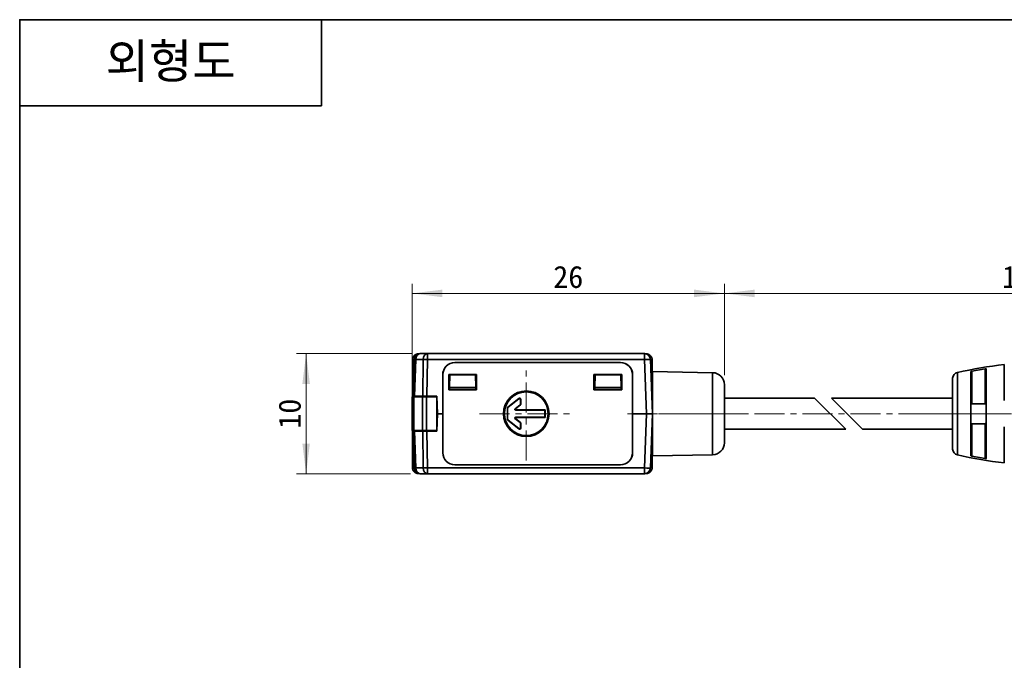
# Model space of a CAD drawing. Header units: millimetres. Extents: x 0 to 151, y 0 to 107.
# Tile 2 of 5: x 0 to 82, y 53 to 107. Entities that reach past the tile are written whole.
import ezdxf

# ---------------------------------------------------------------- set-up
doc = ezdxf.new("R2010")
doc.units = ezdxf.units.MM
doc.linetypes.add('CENTERX2', pattern=[4, 2.5, -0.5, 0.5, -0.5])
doc.layers.get('0').update_dxf_attribs({"lineweight": 0})
for name, color, linetype, lineweight in [('Dimension Layer', 3, 'Continuous', 18), ('외형선', 7, 'Continuous', 35), ('중심선2', 1, 'CENTERX2', 15)]:
    doc.layers.add(name, color=color, linetype=linetype, lineweight=lineweight)
doc.dimstyles.new('ISO-25', dxfattribs={"dimscale": 0.8, "dimtxt": 2.3, "dimasz": 3.15, "dimexe": 1, "dimexo": 1, "dimgap": 0.5, "dimtad": 1, "dimdec": 8, "dimdsep": 46, "dimtxsty": 'Standard', "dimblk": '_CAXARROW', "dimcen": 2.5, "dimdle": 6.3, "dimclrd": 1, "dimclre": 1, "dimclrt": 2, "dimadec": 8, "dimazin": 2, "dimtfac": 0.8, "dimtdec": 8, "dimtmove": 0, "dimatfit": 3, "dimfxl": 0, "dimarcsym": 0})

# ---------------------------------------------------------------- blocks, each defined once
blk = doc.blocks.new('*X3')
at = {"layer": 'Dimension Layer', "linetype": 'Continuous'}
for points in [[(32.677, 83.849), (35.197, 84.164), (35.197, 83.534)], [(58.677, 83.849), (56.157, 84.164), (56.157, 83.534)]]:
    blk.add_hatch(color=1, dxfattribs=at).paths.add_polyline_path(points, flags=0)
at = {"layer": 'Dimension Layer', "color": 1, "linetype": 'Continuous'}
for p, q in [((32.677, 74.637), (32.677, 84.649)), ((58.677, 77.05), (58.677, 84.649)), ((32.677, 83.849), (58.677, 83.849))]:
    blk.add_line(p, q, dxfattribs=at)
at = {"layer": 'Dimension Layer', "color": 2, "insert": (45.677, 85.208), "char_height": 1.84, "width": 5.08759, "attachment_point": 5}
blk.add_mtext('26', dxfattribs=at)
blk = doc.blocks.new('_CAXARROW')
blk.add_hatch(color=0).paths.add_polyline_path([(0, 0), (-1, 0.125), (-1, -0.125)], flags=0)
blk = doc.blocks.new('*X4')
at = {"layer": 'Dimension Layer', "linetype": 'Continuous'}
for points in [[(58.677, 83.849), (61.197, 84.164), (61.197, 83.534)], [(108.679, 83.849), (106.159, 84.164), (106.159, 83.534)]]:
    blk.add_hatch(color=1, dxfattribs=at).paths.add_polyline_path(points, flags=0)
at = {"layer": 'Dimension Layer', "color": 1, "linetype": 'Continuous'}
for p, q in [((58.677, 77.05), (58.677, 84.649)), ((108.679, 77.937), (108.679, 84.649)), ((58.677, 83.849), (108.679, 83.849))]:
    blk.add_line(p, q, dxfattribs=at)
at = {"layer": 'Dimension Layer', "color": 2, "insert": (83.678, 85.207), "char_height": 1.84, "width": 7.52402, "attachment_point": 5}
blk.add_mtext('150', dxfattribs=at)
blk = doc.blocks.new('*X5')
at = {"layer": 'Dimension Layer', "linetype": 'Continuous'}
for points in [[(23.849, 78.837), (23.534, 76.317), (24.164, 76.317)], [(23.849, 68.837), (23.534, 71.357), (24.164, 71.357)]]:
    blk.add_hatch(color=1, dxfattribs=at).paths.add_polyline_path(points, flags=0)
at = {"layer": 'Dimension Layer', "color": 1, "linetype": 'Continuous'}
for p, q in [((32.612, 78.837), (23.049, 78.837)), ((23.849, 68.837), (23.849, 78.837)), ((32.534, 68.837), (23.049, 68.837))]:
    blk.add_line(p, q, dxfattribs=at)
at = {"layer": 'Dimension Layer', "color": 2, "insert": (22.491, 73.837), "char_height": 1.84, "width": 4.76253, "attachment_point": 5, "rotation": 90}
blk.add_mtext('10', dxfattribs=at)

msp = doc.modelspace()

# ---------------------------------------------------------------- linework, layer by layer
at = {"layer": '외형선'}
for p, q in [((25.1312544, 106.62832224), (25.1312544, 99.44796384)), ((0, 99.44796384), (25.1312544, 99.44796384)), ((33.21232717, 78.82172787), (33.19434507, 78.82172787)), ((33.9516021, 78.83745022), (33.33672636, 78.83745022)), ((33.9516021, 78.83745022), (33.9516021, 78.35489997)), ((33.9516021, 78.83745022), (52.02182989, 78.83745022)), ((52.02182989, 78.35489997), (52.02182989, 78.83745022)), ((52.164212, 78.82172786), (52.14622909, 78.82172786)), ((32.69500048, 78.32238409), (32.69500048, 75.23745022)), ((32.83703094, 78.35489997), (32.72991324, 75.28745022)), ((32.87627064, 75.28745022), (32.98338834, 78.35489997)), ((33.59826408, 78.35489997), (32.98338834, 78.35489997)), ((33.59826408, 78.35489997), (33.55389448, 75.28745022)), ((33.90723249, 75.28745022), (33.9516021, 78.35489997)), ((52.02182989, 78.35489997), (33.9516021, 78.35489997)), ((36.22911198, 78.08922234), (36.22925871, 78.08745022)), ((50.02944435, 78.08922234), (36.22911198, 78.08922234)), ((50.02929753, 78.08745022), (36.22927812, 78.08745022)), ((50.02929753, 78.08745022), (50.02944435, 78.08922234)), ((52.02182989, 78.35489997), (52.17958271, 73.83745022)), ((52.67927812, 73.83745022), (52.5215253, 78.35489997)), ((52.66355577, 76.13745022), (52.66355577, 78.32238327)), ((81.98227812, 74.93745602), (81.98227812, 77.93961008)), ((35.22491436, 73.83745024), (35.22689315, 77.08380223)), ((35.22927812, 77.08745022), (35.22689138, 77.08745022)), ((35.22927812, 70.58745022), (35.22927812, 77.08745022)), ((38.04049575, 77.09607051), (35.7180605, 77.09607051)), ((35.71825389, 75.82642431), (35.7180605, 77.09607051)), ((35.7180605, 77.09607051), (35.72927812, 77.08485459)), ((35.72927812, 75.83745022), (35.72927812, 77.08485459)), ((38.02927812, 77.08485459), (35.72927812, 77.08485459)), ((35.80752754, 77.08485459), (35.78877732, 76.0106553)), ((37.96977892, 76.0106553), (37.9510287, 77.08485459)), ((37.97927812, 77.08485459), (37.97927812, 76.83745022)), ((38.04049575, 77.09607051), (38.02927812, 77.08485459)), ((38.02927812, 77.08485459), (38.02927812, 75.83745022)), ((38.04030235, 75.82642431), (38.04049575, 77.09607051)), ((50.14049575, 77.09607051), (47.8180605, 77.09607051)), ((47.81825389, 75.82642432), (47.8180605, 77.09607051)), ((47.8180605, 77.09607051), (47.82927812, 77.08485459)), ((47.82927812, 75.83745022), (47.82927812, 77.08485459)), ((50.12927812, 77.08485459), (47.82927812, 77.08485459)), ((47.90752754, 77.08485459), (47.88877732, 76.0106553)), ((50.06977892, 76.0106553), (50.0510287, 77.08485459)), ((50.14049575, 77.09607051), (50.12927812, 77.08485459)), ((50.12927812, 77.08485459), (50.12927812, 75.83745022)), ((50.14030235, 75.82642431), (50.14049575, 77.09607051)), ((51.03166209, 77.08745022), (51.02927812, 77.08745022)), ((51.02927812, 77.08745022), (51.02927812, 70.58745022)), ((51.03166198, 77.08562853), (51.03364189, 73.83745024)), ((57.69673053, 77.24987026), (52.67927812, 77.33745022)), ((52.67927812, 77.33745022), (52.67927812, 73.83745022)), ((57.69673053, 73.83745022), (57.69673053, 77.24987026)), ((78.07813268, 73.83751201), (78.07813268, 77.27348148)), ((79.18227812, 70.3489707), (79.18227885, 77.32591276)), ((79.28227635, 77.3754188), (79.28227918, 74.66811263)), ((80.38227859, 74.6681126), (80.38227714, 77.57478073)), ((80.48227812, 77.56344832), (80.48228048, 70.1114717)), ((35.79709981, 76.48745022), (35.72927812, 76.48745022)), ((38.02927812, 76.83745022), (37.95534716, 76.83745022)), ((47.82927812, 76.83745022), (47.89998531, 76.83745022)), ((47.89998531, 76.83745022), (47.89998531, 76.6527606)), ((50.12927812, 76.48745022), (50.06145643, 76.48745022)), ((58.67927812, 73.83765476), (58.67927812, 76.25002256)), ((77.68227812, 76.78444801), (77.68227812, 73.79525444)), ((35.72927812, 75.83745022), (35.71825389, 75.82642431)), ((35.71825389, 75.82642431), (38.04030235, 75.82642431)), ((35.72927812, 75.83745022), (38.02927812, 75.83745022)), ((35.78575403, 75.8374506), (35.78591315, 75.84656698)), ((35.78591315, 75.84656698), (35.78877732, 76.0106553)), ((35.78591315, 75.84656698), (37.97264309, 75.84656698)), ((35.78877732, 76.0106553), (37.96977892, 76.0106553)), ((37.97264309, 75.84656698), (37.96977892, 76.0106553)), ((38.02927812, 75.93745022), (37.97105672, 75.93745022)), ((37.97264309, 75.84656698), (37.97280222, 75.8374506)), ((38.04030235, 75.82642431), (38.02927812, 75.83745022)), ((47.81825389, 75.82642432), (47.82927812, 75.83745022)), ((47.81825389, 75.82642432), (50.14030235, 75.82642431)), ((47.82927812, 75.93745022), (47.88749953, 75.93745022)), ((47.82927812, 75.83745022), (50.12927812, 75.83745022)), ((47.88575403, 75.8374506), (47.88591315, 75.84656698)), ((47.88591315, 75.84656698), (47.88877732, 76.0106553)), ((47.88591315, 75.84656698), (50.07264309, 75.84656698)), ((47.88877732, 76.0106553), (50.06977892, 76.0106553)), ((50.07264309, 75.84656698), (50.06977892, 76.0106553)), ((50.07264309, 75.84656698), (50.07280222, 75.8374506)), ((50.14030235, 75.82642431), (50.12927812, 75.83745022)), ((52.67927812, 76.13745022), (52.59896035, 76.13745022)), ((32.67668085, 72.43745022), (32.67668085, 75.23745022)), ((32.82312746, 75.23745022), (32.67668085, 75.23745022)), ((32.7281672, 75.23745022), (32.72991324, 75.28745022)), ((32.87627064, 75.28745022), (32.72991324, 75.28745022)), ((32.82312746, 75.23745022), (32.82312746, 72.43745022)), ((33.53023424, 75.23745022), (32.82312746, 75.23745022)), ((32.87627064, 75.28745022), (33.55389448, 75.28745022)), ((33.17668085, 75.23745022), (33.17668085, 75.28745022)), ((33.32312746, 75.28745022), (33.32312746, 75.23745022)), ((33.53023424, 72.43745022), (33.53023424, 75.23745022)), ((33.88378764, 75.23745022), (33.53023424, 75.23745022)), ((33.90723249, 75.28745022), (33.55389448, 75.28745022)), ((33.73023424, 75.23745022), (33.73023424, 75.28745022)), ((33.88378764, 75.23745022), (33.88378764, 72.43745022)), ((33.88378764, 75.23745022), (34.725705, 75.23745022)), ((33.90723249, 75.28745022), (34.74029576, 75.28745022)), ((34.08378764, 75.28745022), (34.08378764, 75.23745022)), ((34.47668085, 75.28745022), (34.47668085, 75.23745022)), ((34.51992623, 75.23745022), (34.51890577, 75.28745022)), ((34.725705, 75.23745022), (34.725705, 72.43745022)), ((34.78006608, 73.83745022), (34.74029576, 75.28745022)), ((41.56436797, 75.1078823), (40.64932537, 74.37584822)), ((40.66678576, 74.36745632), (41.54690759, 75.07155379)), ((41.56436797, 75.1078823), (41.54690759, 75.07155379)), ((41.70927812, 74.99351448), (41.72673851, 75.02984299)), ((41.70927812, 74.64948342), (41.70927812, 74.99351448)), ((41.70927812, 74.64948342), (41.72673851, 74.64109153)), ((41.72673851, 74.64109153), (41.72673851, 75.02984299)), ((66.17367134, 75.13745022), (58.67927812, 75.13745022)), ((68.77367134, 72.53745022), (66.17367134, 75.13745022)), ((70.1878849, 72.53745022), (67.5878849, 75.13745022)), ((77.68227812, 75.13745022), (67.5878849, 75.13745022)), ((79.28227918, 74.66811263), (80.38227859, 74.6681126)), ((34.78006608, 73.83745022), (34.725705, 73.83745022)), ((34.78006608, 73.83745022), (34.74029576, 72.38745022)), ((35.22491436, 73.83745024), (34.78006608, 73.83745022)), ((35.22689426, 70.58928155), (35.22491436, 73.83745024)), ((40.62927812, 74.28941701), (40.61181774, 74.29780891)), ((40.61181774, 74.29780891), (40.61181774, 73.37709153)), ((40.62927812, 74.28941701), (40.62927812, 73.38548342)), ((40.64932537, 74.37584822), (40.66678576, 74.36745632)), ((41.67177049, 74.57144411), (41.24051462, 74.22643941)), ((41.29029035, 74.2438998), (41.24051462, 74.22643941)), ((41.27173034, 74.13745022), (41.32150608, 74.1549106)), ((43.72927812, 74.13745022), (41.27173034, 74.13745022)), ((41.29029035, 74.2438998), (41.68923087, 74.56305222)), ((43.74673851, 74.1549106), (41.32150608, 74.1549106)), ((41.68923087, 74.56305222), (41.67177049, 74.57144411)), ((43.74673851, 74.1549106), (43.72927812, 74.13745022)), ((43.72927812, 73.53745022), (43.72927812, 74.13745022)), ((43.74673851, 73.51998983), (43.74673851, 74.1549106)), ((51.03364189, 73.83745024), (51.03166311, 70.59111794)), ((52.17958271, 73.83745022), (51.03364189, 73.83745024)), ((52.17958271, 73.83745022), (52.02182989, 69.32000047)), ((52.5215253, 69.32000047), (52.67927812, 73.83745022)), ((52.67927812, 73.83745022), (52.67927812, 70.33745022)), ((57.69673053, 70.42503017), (57.69673053, 73.83745022)), ((58.67927812, 71.42487787), (58.67927812, 73.83765476)), ((77.68227812, 73.79525444), (77.68227812, 70.89045242)), ((78.07813268, 70.40141896), (78.07813268, 73.83751201)), ((40.61181774, 73.37709153), (40.62927812, 73.38548342)), ((40.66678576, 73.30744411), (40.64932537, 73.29905222)), ((40.64932537, 73.29905222), (41.56436797, 72.56701813)), ((41.54690759, 72.60334664), (40.66678576, 73.30744411)), ((41.24051462, 73.44846102), (41.29029035, 73.43100063)), ((41.24051462, 73.44846102), (41.67177049, 73.10345632)), ((41.32150608, 73.51998983), (41.27173034, 73.53745022)), ((41.27173034, 73.53745022), (43.72927812, 73.53745022)), ((41.68923087, 73.11184822), (41.29029035, 73.43100063)), ((41.32150608, 73.51998983), (43.74673851, 73.51998983)), ((41.67177049, 73.10345632), (41.68923087, 73.11184822)), ((41.72673851, 73.03380891), (41.70927812, 73.02541701)), ((41.70927812, 72.68138596), (41.70927812, 73.02541701)), ((41.72673851, 72.64505745), (41.72673851, 73.03380891)), ((43.74673851, 73.51998983), (43.72927812, 73.53745022)), ((79.28227847, 73.0067878), (79.28227488, 70.29948163)), ((80.38228045, 73.00678783), (79.28227847, 73.0067878)), ((80.38227869, 70.1001197), (80.38228045, 73.00678783)), ((32.67668085, 72.43745022), (32.82312746, 72.43745022)), ((32.69500048, 72.43745022), (32.69500048, 69.35251653)), ((32.7281672, 72.43745022), (32.72991324, 72.38745022)), ((32.72991324, 72.38745022), (32.83703094, 69.32000047)), ((32.72991324, 72.38745022), (32.87627064, 72.38745022)), ((32.82312746, 72.43745022), (33.53023424, 72.43745022)), ((32.98338834, 69.32000047), (32.87627064, 72.38745022)), ((33.55389448, 72.38745022), (32.87627064, 72.38745022)), ((33.17668085, 72.38745022), (33.17668085, 72.43745022)), ((33.32312746, 72.43745022), (33.32312746, 72.38745022)), ((33.53023424, 72.43745022), (33.88378764, 72.43745022)), ((33.55389448, 72.38745022), (33.59826408, 69.32000047)), ((33.55389448, 72.38745022), (33.90723249, 72.38745022)), ((33.73023424, 72.38745022), (33.73023424, 72.43745022)), ((34.725705, 72.43745022), (33.88378764, 72.43745022)), ((33.9516021, 69.32000047), (33.90723249, 72.38745022)), ((34.74029576, 72.38745022), (33.90723249, 72.38745022)), ((34.08378764, 72.43745022), (34.08378764, 72.38745022)), ((34.47668085, 72.38745022), (34.47668085, 72.43745022)), ((34.52624076, 72.43745022), (34.52510336, 72.38745022)), ((41.54690759, 72.60334664), (41.56436797, 72.56701813)), ((41.72673851, 72.64505745), (41.70927812, 72.68138596)), ((58.67927812, 72.53745022), (68.77367134, 72.53745022)), ((70.1878849, 72.53745022), (77.68227812, 72.53745022)), ((81.98227812, 69.73529035), (81.98227812, 72.73744442)), ((52.59896035, 71.53745022), (52.67927812, 71.53745022)), ((52.66355577, 69.35251634), (52.66355577, 71.53745022)), ((35.22689415, 70.58745022), (35.22927812, 70.58745022)), ((51.02927812, 70.58745022), (51.03166489, 70.58745022)), ((52.67927812, 70.33745022), (57.69673053, 70.42503017)), ((32.98338834, 69.32000047), (33.59826408, 69.32000047)), ((33.9516021, 69.32000047), (52.02182989, 69.32000047)), ((33.9516021, 69.32000047), (33.9516021, 68.83745022)), ((36.22925871, 69.58745022), (36.22911175, 69.58567809)), ((36.22911175, 69.58567809), (50.02944463, 69.5856781)), ((36.22925871, 69.58745022), (50.02927812, 69.58745022)), ((50.02944463, 69.5856781), (50.02929753, 69.58745022)), ((52.02182989, 68.83745022), (52.02182989, 69.32000047)), ((33.19434527, 68.85317257), (33.21232717, 68.85317257)), ((33.33672636, 68.83745022), (33.9516021, 68.83745022)), ((52.02182989, 68.83745022), (33.9516021, 68.83745022)), ((52.14622908, 68.85317257), (52.16421117, 68.85317257))]:
    msp.add_line(p, q, dxfattribs=at)
msp.add_lwpolyline([(0, 0), (0, 106.62832224), (150.7875264, 106.62832224), (150.7875264, 0)], close=True, dxfattribs=at)
for points in [[(79.18227885, 77.32591276), (79.18851177, 77.33793668), (79.20633699, 77.350519), (79.23417903, 77.36254701), (79.26813748, 77.37239033), (79.28227635, 77.3754188)], [(79.28227635, 77.3754188), (80.38227714, 77.57478073)], [(80.38227714, 77.57478073), (80.41409613, 77.57874286), (80.44281895, 77.57944359), (80.46479232, 77.57674964), (80.47831062, 77.57091347), (80.48227812, 77.56344832)], [(79.28227488, 70.29948163), (79.24878801, 70.30762958), (79.21969212, 70.31798092), (79.19704663, 70.3299917), (79.18416341, 70.34255491), (79.18227813, 70.3489707)], [(80.38227869, 70.1001197), (79.28227488, 70.29948163)], [(80.48228048, 70.1114717), (80.47676546, 70.10285465), (80.46033954, 70.097224), (80.43569807, 70.09530509), (80.40623885, 70.09686506), (80.38227869, 70.1001197)]]:
    msp.add_lwpolyline(points, dxfattribs=at)
for radius in [1.9, 1.85, 1.81507923]:
    msp.add_circle((42.17927812, 73.83745022), radius, dxfattribs=at)
for centre, radius, start, end in [((33.33672636, 78.33745022), 0.5, 90, 177.9999999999), ((52.02182989, 78.33745022), 0.5, 2, 90), ((36.22927812, 77.08683922), 1.00238293, 90.0094965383, 180.1735296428), ((36.22927812, 77.08745022), 1, 89.9999999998, 180), ((50.02927812, 77.08745022), 1, 0, 89.9988878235), ((50.02927812, 77.08683922), 1.00238293, 359.9308288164, 89.9904983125), ((88.18227812, 29.82766761), 48.50978261, 97.3430168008, 102.0222123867), ((57.67927812, 76.25002256), 1, 0, 88.9999999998), ((78.18227812, 76.78444801), 0.5, 102.0222123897, 180), ((41.60921717, 74.99326091), 0.1003244, 0.1451957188, 128.5146125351), ((41.62667755, 75.02958942), 0.1003244, 0.1451957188, 128.5146125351), ((41.60921717, 74.649542), 0.10007503, 308.6933485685, 359.9664596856), ((41.62667755, 74.6411501), 0.10007503, 308.6933485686, 359.9664596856), ((40.71187869, 74.29775033), 0.10007503, 128.6933485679, 179.9664596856), ((40.72933908, 74.28935844), 0.10007503, 128.6933485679, 179.9664596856), ((41.27190406, 74.18748069), 0.05027748, 128.8587486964, 269.8010595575), ((41.32167979, 74.20494108), 0.05027748, 128.8587486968, 269.8010595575), ((40.71187869, 73.3771501), 0.10007503, 180.0335403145, 231.3066514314), ((40.72933908, 73.385542), 0.10007503, 180.0335403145, 231.3066514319), ((41.27190406, 73.48741974), 0.05027748, 90.1989404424, 231.1412513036), ((41.32167979, 73.46995936), 0.05027748, 90.1989404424, 231.1412513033), ((41.60921717, 73.02535844), 0.10007503, 0.0335403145, 51.3066514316), ((41.62667755, 73.03375033), 0.10007503, 0.0335403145, 51.3066514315), ((41.60921717, 72.68163953), 0.1003244, 231.4853874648, 359.8548042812), ((41.62667755, 72.64531101), 0.1003244, 231.4853874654, 359.8548042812), ((57.67927812, 71.42487787), 1, 271.0000000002, 0), ((36.22927812, 70.58806121), 1.00238293, 179.9302773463, 269.9904901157), ((36.22927812, 70.58745022), 1, 180, 269.9988878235), ((50.02927812, 70.58745022), 1, 270, 0.0000000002), ((50.02927812, 70.58806121), 1.00238293, 270.009517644, 0.1746569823), ((78.18227812, 70.89045242), 0.5, 180, 257.9777876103), ((88.18227812, 117.84723283), 48.50978261, 257.9777876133, 262.6569831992), ((33.33672636, 69.33745022), 0.5, 182, 270), ((52.02182989, 69.33745022), 0.5, 270, 357.9999999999)]:
    msp.add_arc(centre, radius, start, end, dxfattribs=at)
for centre, major_axis, ratio, start_param, end_param in [((33.33672636, 78.33745022), (0, 0.5), 0.7071067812, 0, 1.5358897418), ((33.9516021, 78.33745022), (0, -0.5), 0.7071067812, 3.1415926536, 4.6774823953), ((33.33672636, 78.33745022), (0.49969541, -0.01744975), 0.0144543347, 2.3566991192, 3.1415926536), ((33.9516021, 78.33745022), (0.4999477, -0.00723157), 0.0348958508, 1.5713010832, 2.3561946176), ((52.02182989, 78.33745022), (0.49969541, 0.01744975), 0.0348782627, 0, 1.5695783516), ((33.33672636, 69.33745022), (-0.49969541, -0.01744975), 0.0144543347, 6.2831838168, 7.0680788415), ((33.33672636, 69.33745022), (0, 0.5), 0.7071067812, 1.6057029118, 3.141592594), ((33.9516021, 69.33745022), (-0.4999477, -0.00723157), 0.0348958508, 0.785398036, 1.5702915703), ((33.9516021, 69.33745022), (0, -0.5), 0.7071067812, 4.7472955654, 6.2831853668), ((52.02182989, 69.33745022), (-0.49969541, 0.01744975), 0.0348782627, 1.572014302, 3.1415912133)]:
    msp.add_ellipse(centre, major_axis=major_axis, ratio=ratio, start_param=start_param, end_param=end_param, dxfattribs=at)
for points in [[(32.69500048, 78.32238409), (32.69500048, 78.34111822), (32.69707477, 78.37828402), (32.70649987, 78.43395585), (32.72210465, 78.48801357), (32.74341713, 78.53949121), (32.77057203, 78.58871255), (32.80317345, 78.63463973), (32.84042975, 78.67629859), (32.88208861, 78.71355489), (32.92801578, 78.74615631), (32.97723713, 78.77331121), (33.02871475, 78.79462369), (33.08277299, 78.81022861), (33.13844528, 78.81965368), (33.17561153, 78.82172796), (33.19434507, 78.82172787)], [(52.164212, 78.82172786), (52.18294612, 78.82172786), (52.22011193, 78.81965357), (52.27578375, 78.81022847), (52.32984148, 78.79462369), (52.38131911, 78.77331121), (52.43054046, 78.74615631), (52.47646763, 78.71355489), (52.5181265, 78.67629859), (52.55538279, 78.63463973), (52.58798422, 78.58871256), (52.61513911, 78.53949121), (52.6364516, 78.48801359), (52.65205651, 78.43395535), (52.66148158, 78.37828306), (52.66355587, 78.34111681), (52.66355577, 78.32238327)], [(79.18227812, 74.53025451), (79.18227812, 74.54099052), (79.1836458, 74.56097277), (79.18894841, 74.58648386), (79.19682881, 74.60797242), (79.20677324, 74.625784), (79.2182399, 74.64009294), (79.2307204, 74.65113257), (79.24361697, 74.6591084), (79.25654144, 74.66441754), (79.26944509, 74.6674574), (79.27800622, 74.66811266), (79.28227847, 74.66811263)], [(80.38227859, 74.6681126), (80.38655088, 74.6681126), (80.3951108, 74.66745739), (80.40801416, 74.66441774), (80.42093838, 74.65910885), (80.43383517, 74.65113308), (80.44631577, 74.64009358), (80.45778272, 74.6257844), (80.46772726, 74.60797302), (80.4756078, 74.58648326), (80.48091033, 74.5609761), (80.48228008, 74.54097068), (80.48227812, 74.53023683)], [(52.17958271, 73.83745022), (52.1982084, 73.83745022), (52.2355252, 73.83745022), (52.29114051, 73.83745022), (52.34523524, 73.83745022), (52.39674152, 73.83745022), (52.44601745, 73.83745022), (52.49198757, 73.83745022), (52.53369219, 73.83745022), (52.57099039, 73.83745022), (52.60362765, 73.83745022), (52.63081799, 73.83745022), (52.65214981, 73.83745022), (52.66776738, 73.83745022), (52.67719917, 73.83745022), (52.67927812, 73.83745022), (52.67927812, 73.83745022)], [(79.28227847, 73.0067878), (79.27800628, 73.00678778), (79.26944528, 73.00744303), (79.25654215, 73.0104827), (79.24361789, 73.01579156), (79.23072111, 73.02376732), (79.21824051, 73.03480684), (79.20677355, 73.04911594), (79.19682899, 73.06692761), (79.18894849, 73.08841626), (79.18364581, 73.1139275), (79.18227812, 73.13390985), (79.18227812, 73.14464593)], [(80.48227812, 73.14466361), (80.48228008, 73.13392981), (80.48091034, 73.11392449), (80.47560787, 73.08841746), (80.46772743, 73.06692779), (80.45778301, 73.0491165), (80.44631633, 73.03480746), (80.43383583, 73.02376785), (80.42093923, 73.01579202), (80.40801483, 73.01048289), (80.39511098, 73.00744305), (80.38655093, 73.00678783), (80.38227859, 73.00678783)], [(32.69500048, 69.35251653), (32.69500048, 69.33378217), (32.69707468, 69.29661818), (32.7064987, 69.24095169), (32.72209777, 69.18690774), (32.74340745, 69.1354283), (32.77056893, 69.08619192), (32.80317337, 69.04026073), (32.84043033, 68.99860125), (32.88208913, 68.96134511), (32.92802025, 68.92874074), (32.97725693, 68.90157919), (33.02873642, 68.8802696), (33.08278037, 68.86467061), (33.13844712, 68.85524666), (33.17561148, 68.85317247), (33.19434527, 68.85317257)], [(52.66355577, 69.35251634), (52.66355577, 69.33378222), (52.66148147, 69.29661641), (52.65205637, 69.24094459), (52.63645159, 69.18688686), (52.61513911, 69.13540923), (52.58798422, 69.08618788), (52.5553828, 69.0402607), (52.5181265, 68.99860184), (52.47646764, 68.96134555), (52.43054046, 68.92874412), (52.38131911, 68.90158923), (52.3298415, 68.88027674), (52.27578325, 68.86467183), (52.22011097, 68.85524676), (52.18294471, 68.85317247), (52.16421117, 68.85317257)]]:
    msp.add_open_spline(points, degree=3, dxfattribs=at)
at = {"layer": '중심선2'}
for p, q in [((42.17927812, 69.93745022), (42.17927812, 77.73745022)), ((38.27927812, 73.83745022), (46.07927812, 73.83745022)), ((50.59896035, 73.83745022), (54.67927812, 73.83745022)), ((59.69673053, 73.83745022), (50.67927812, 73.83745022)), ((55.69673053, 73.83745022), (60.67927812, 73.83745022)), ((79.68227812, 73.83745022), (56.67927812, 73.83745022)), ((75.68227812, 73.83745022), (80.07813268, 73.83745022)), ((76.07813268, 73.83745022), (90.18227812, 73.83745022))]:
    msp.add_line(p, q, dxfattribs=at)

# ---------------------------------------------------------------- texts
at = {"layer": '외형선', "insert": (12.5656272, 103.03814304), "char_height": 2.87214336, "width": 25.1312544, "attachment_point": 5}
msp.add_mtext('{\\ftahoma|b1|i0|c0|p34;외형도}', dxfattribs=at)

# ---------------------------------------------------------------- dimensions: what is measured, and where the dimension line sits
at = {"layer": 'Dimension Layer'}
dim = msp.add_linear_dim(base=(58.6766808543, 83.8488057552), p1=(32.6766808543, 73.837450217), p2=(58.6766808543, 76.2500225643), dimstyle='ISO-25', override={"dimscale": 0.8, "dimsah": 1, "dimtfill": 1, "dimtolj": 1, "dimtzin": 8}, dxfattribs=at)
dim.commit()
dim.dimension.update_dxf_attribs({"geometry": '*X3', "text_midpoint": (45.6766813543, 85.2075739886)})
dim = msp.add_linear_dim(base=(108.67927812, 83.84880576), p1=(58.67668085, 76.25002256), p2=(108.67927812, 77.13745022), angle=0, text='150', dimstyle='ISO-25', override={"dimscale": 0.8, "dimsah": 1, "dimtfac": 1, "dimtfill": 1, "dimtolj": 1}, dxfattribs=at)
dim.commit()
dim.dimension.update_dxf_attribs({"geometry": '*X4', "text_midpoint": (83.67797999, 85.20682845)})
dim = msp.add_linear_dim(base=(23.8485364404, 78.837450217), p1=(33.3341290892, 68.837450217), p2=(33.4121281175, 78.837450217), angle=90, dimstyle='ISO-25', override={"dimscale": 0.8, "dimsah": 1, "dimtfill": 1, "dimtolj": 1, "dimtzin": 8}, dxfattribs=at)
dim.commit()
dim.dimension.update_dxf_attribs({"geometry": '*X5', "text_midpoint": (22.49051375, 73.837450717)})

doc.saveas('drawing.dxf')
